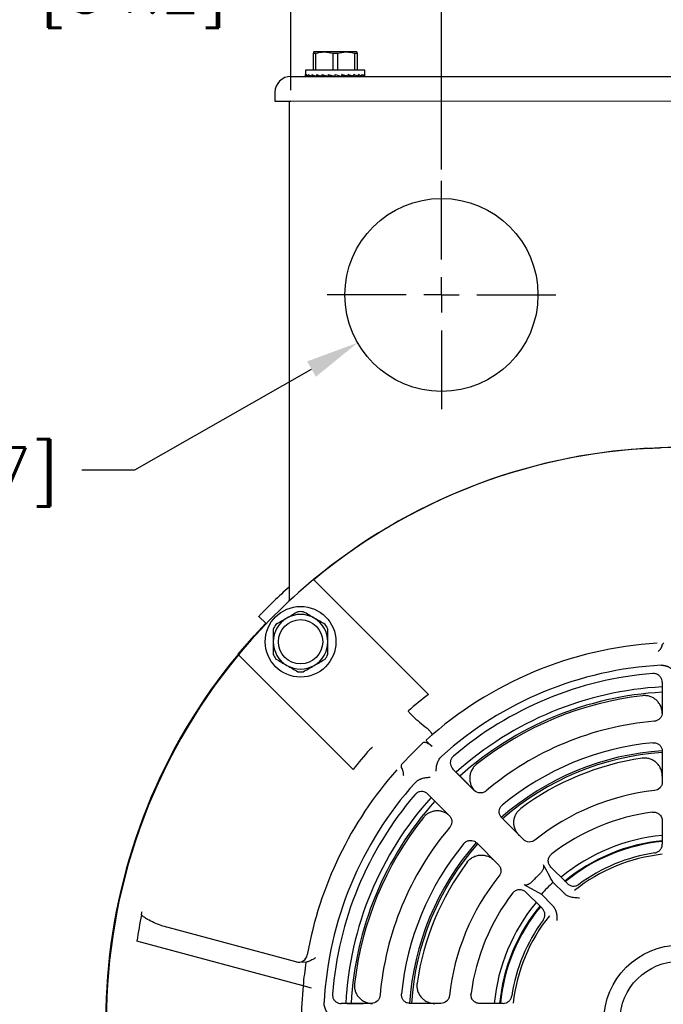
# Model space of a CAD drawing. Extents: x 897.4 to 937.4, y -8.5 to 19.5.
# Tile 6 of 14: x 901.7 to 905.4, y 7.4 to 12.9. Entities that reach past the tile are written whole.
import ezdxf

# ---------------------------------------------------------------- set-up
doc = ezdxf.new("R2010")
doc.units = 0
doc.header["$LTSCALE"] = 4
doc.header["$MEASUREMENT"] = 0
doc.linetypes.add('CENTER2', pattern=[1.125, 0.75, -0.125, 0.125, -0.125])
doc.layers.get('0').update_dxf_attribs({"linetype": 'CONTINUOUS'})
doc.layers.get('DEFPOINTS').update_dxf_attribs({"linetype": 'CONTINUOUS'})
for name, color, linetype in [('CENTER', 40, 'CENTER2'), ('SLD-0', 179, 'CONTINUOUS'), ('TEXT', 140, 'CONTINUOUS'), ('TEXT @ 1', 140, 'CONTINUOUS')]:
    doc.layers.add(name, color=color, linetype=linetype)
doc.styles.get("Standard").update_dxf_attribs({"font": 'romans.shx'})
doc.dimstyles.get("Standard").update_dxf_attribs({"dimtxt": 0.25, "dimasz": 0.3, "dimexe": 0.0625, "dimexo": 0.0625, "dimgap": 0.0625, "dimtad": 0, "dimtih": 1, "dimtoh": 1, "dimzin": 0, "dimdsep": 46, "dimtxsty": 'Standard', "dimcen": 0, "dimadec": 0, "dimazin": 0, "dimtfac": 1, "dimtofl": 0, "dimtmove": 0, "dimatfit": 3, "dimfxl": 0, "dimtolj": 1, "dimtzin": 0, "dimarcsym": 0})

# ---------------------------------------------------------------- blocks, each defined once
blk = doc.blocks.new('SW_CENTERMARKSYMBOL_20')
at = {"layer": 'SLD-0', "color": 0}
for p, q in [((0, 0.2), (0, 0.645)), ((0, 0), (0, 0.1)), ((-0.2, 0), (-0.645, 0)), ((0, 0), (-0.1, 0)), ((0, 0), (0, -0.1)), ((0, 0), (0.1, 0)), ((0.2, 0), (0.645, 0)), ((0, -0.2), (0, -0.645))]:
    blk.add_line(p, q, dxfattribs=at)
blk = doc.blocks.new('*D65')
at = {"layer": 'DEFPOINTS', "color": 0}
for p in [(905.4602, 13.2767), (904.1134, 12.0377), (905.4602, 10.9869)]:
    blk.add_point(p, dxfattribs=at)
at = {"layer": 'TEXT', "color": 0, "lineweight": -2}
for p, q in [((904.1134, 12.1002), (904.1134, 13.3392)), ((905.4602, 11.0494), (905.4602, 13.3392)), ((904.1134, 13.2767), (903.0299, 13.2767)), ((905.1602, 13.2767), (904.4134, 13.2767))]:
    blk.add_line(p, q, dxfattribs=at)
at = {"layer": 'TEXT', "color": 0}
for points in [[(904.4134, 13.3267), (904.4134, 13.2267), (904.1134, 13.2767)], [(905.1602, 13.3267), (905.1602, 13.2267), (905.4602, 13.2767)]]:
    blk.add_solid(points, dxfattribs=at)
at = {"layer": 'TEXT', "color": 0, "insert": (902.2888, 13.2767), "char_height": 0.25, "attachment_point": 5}
blk.add_mtext('\\A1; 1.35\\P [34.2]', dxfattribs=at)
blk = doc.blocks.new('*D66')
at = {"layer": 'DEFPOINTS', "color": 0}
for p in [(903.263, 14.7076), (903.263, 12.4871), (907.753, 12.4847)]:
    blk.add_point(p, dxfattribs=at)
at = {"layer": 'TEXT', "color": 0, "lineweight": -2}
for p, q in [((903.263, 12.5496), (903.263, 14.7701)), ((907.753, 12.5472), (907.753, 14.7701)), ((903.563, 14.7076), (904.7967, 14.7076)), ((907.453, 14.7076), (906.2193, 14.7076))]:
    blk.add_line(p, q, dxfattribs=at)
at = {"layer": 'TEXT', "color": 0}
for points in [[(903.563, 14.7576), (903.563, 14.6576), (903.263, 14.7076)], [(907.453, 14.7576), (907.453, 14.6576), (907.753, 14.7076)]]:
    blk.add_solid(points, dxfattribs=at)
at = {"layer": 'TEXT', "color": 0, "char_height": 0.25, "attachment_point": 5}
for s, insert in [('\\A1;4.49', (905.508, 14.8951)), ('\\A1;[114.0]', (905.508, 14.4546))]:
    blk.add_mtext(s, dxfattribs=dict(at, insert=insert))
blk = doc.blocks.new('*D68')
at = {"layer": 'DEFPOINTS', "color": 0}
for p in [(904.5869, 11.6626), (903.6399, 11.1228)]:
    blk.add_point(p, dxfattribs=at)
at = {"layer": 'TEXT', "color": 0, "lineweight": -2}
for p, q in [((902.3822, 10.4059), (903.3793, 10.9743)), ((902.0822, 10.4059), (902.3822, 10.4059))]:
    blk.add_line(p, q, dxfattribs=at)
at = {"layer": 'TEXT', "color": 0}
blk.add_solid([(903.3545, 11.0177), (903.4041, 10.9308), (903.6399, 11.1228)], dxfattribs=at)
at = {"layer": 'TEXT', "color": 0, "insert": (901.228, 10.4059), "char_height": 0.25, "attachment_point": 5}
blk.add_mtext('\\A1;∅1.09\\P [∅27.7]\\PHOLE', dxfattribs=at)

msp = doc.modelspace()

# ---------------------------------------------------------------- linework, layer by layer
at = {"color": 7, "linetype": 'Continuous', "lineweight": 25}
for p, q in [((903.3896, 12.6621), (903.3897, 12.7573)), ((903.4021, 12.7573), (903.402, 12.6621)), ((903.4514, 12.765), (903.5007, 12.7572)), ((903.5007, 12.662), (903.5007, 12.7572)), ((903.5256, 12.7572), (903.5255, 12.662)), ((903.5256, 12.7572), (903.5749, 12.765)), ((903.6242, 12.662), (903.6242, 12.7571)), ((903.6367, 12.7571), (903.6366, 12.6619)), ((903.2631, 12.6271), (907.6631, 12.6248)), ((903.3456, 12.6621), (903.3456, 12.6371)), ((903.3456, 12.6271), (903.3456, 12.6371)), ((903.3456, 12.6271), (903.3496, 12.6274)), ((903.3498, 12.6271), (903.3498, 12.6371)), ((903.361, 12.6278), (903.3498, 12.6271)), ((903.3622, 12.6271), (903.3622, 12.6371)), ((903.3795, 12.6282), (903.3622, 12.6271)), ((903.3821, 12.6271), (903.3821, 12.6371)), ((903.4038, 12.6287), (903.3821, 12.6271)), ((903.4086, 12.6271), (903.4087, 12.6371)), ((903.4326, 12.6294), (903.4086, 12.6271)), ((903.4311, 12.6292), (903.4311, 12.6271)), ((903.4404, 12.6271), (903.4404, 12.6371)), ((903.4639, 12.6303), (903.4404, 12.6271)), ((903.4758, 12.627), (903.4758, 12.637)), ((903.4943, 12.632), (903.4758, 12.627)), ((903.5131, 12.627), (903.5131, 12.637)), ((903.5504, 12.627), (903.5504, 12.637)), ((903.5504, 12.6319), (903.5858, 12.627)), ((903.5858, 12.627), (903.5858, 12.637)), ((903.5858, 12.63), (903.6175, 12.627)), ((903.5951, 12.627), (903.5951, 12.6291)), ((903.6175, 12.627), (903.6175, 12.637)), ((903.6175, 12.629), (903.644, 12.627)), ((903.644, 12.627), (903.644, 12.6369)), ((903.644, 12.6283), (903.664, 12.6269)), ((903.664, 12.6269), (903.664, 12.6369)), ((903.664, 12.6277), (903.6764, 12.6269)), ((903.6764, 12.6269), (903.6764, 12.6369)), ((903.6764, 12.6272), (903.6806, 12.6269)), ((903.6806, 12.6369), (903.6806, 12.6619)), ((903.6806, 12.6269), (903.6806, 12.6369)), ((903.173, 12.5372), (903.173, 12.4872)), ((903.254, 12.4872), (903.2525, 9.6634)), ((907.663, 12.4848), (903.263, 12.4871)), ((903.3912, 9.7853), (904.0393, 9.1371)), ((903.0814, 9.5778), (903.124, 9.5369)), ((902.9644, 9.3635), (902.9648, 9.3631)), ((902.9669, 9.361), (903.6151, 8.7128)), ((905.3601, 9.2057), (905.3601, 9.0347)), ((904.0083, 8.8636), (903.9484, 8.8038)), ((904.0611, 8.843), (904.0416, 8.8576)), ((903.9484, 8.8038), (903.8886, 8.7439)), ((905.3601, 8.8156), (905.3601, 8.6429)), ((904.2986, 8.595), (904.1778, 8.7158)), ((904.2017, 8.6919), (904.2652, 8.6284)), ((904.0363, 8.5744), (904.1571, 8.4535)), ((904.4651, 8.4285), (904.4477, 8.4459)), ((904.5757, 8.3179), (904.4536, 8.44)), ((905.3601, 8.4231), (905.3601, 8.3065)), ((904.3121, 8.2985), (904.4342, 8.1764)), ((905.3601, 8.3065), (905.3601, 8.2909)), ((904.8136, 8.0801), (904.7311, 8.1625)), ((904.5776, 8.0634), (904.6777, 8.01)), ((904.7432, 8.0754), (904.8057, 8.014)), ((904.8246, 8.069), (904.8136, 8.0801)), ((904.5896, 8.021), (904.6721, 7.9386)), ((904.7392, 7.9474), (904.6777, 8.01)), ((904.6721, 7.9386), (904.6831, 7.9275)), ((903.2983, 7.6251), (902.5702, 7.8202)), ((903.3316, 7.492), (902.3933, 7.7434)), ((903.3482, 7.6242), (903.2983, 7.6251)), ((903.3798, 7.479), (903.3316, 7.492)), ((903.7174, 7.392), (903.5466, 7.392)), ((903.5804, 7.392), (903.6702, 7.392)), ((903.9529, 7.392), (903.9283, 7.392)), ((904.1093, 7.392), (903.9366, 7.392)), ((904.4457, 7.392), (904.3291, 7.392)), ((904.4613, 7.392), (904.4457, 7.392))]:
    msp.add_line(p, q, dxfattribs=at)
at = {"color": 7, "linetype": 'Continuous', "lineweight": 25, "flags": 128}
for points in [[(903.3897, 12.7573), (903.391, 12.7573), (903.3924, 12.7573), (903.3938, 12.7573), (903.3954, 12.7573), (903.397, 12.7573), (903.3986, 12.7573), (903.4003, 12.7573), (903.4021, 12.7573)], [(903.4514, 12.765), (903.4405, 12.7651), (903.4303, 12.7651), (903.4211, 12.7651), (903.413, 12.7651), (903.4059, 12.7651), (903.4, 12.7651), (903.3954, 12.7651), (903.3922, 12.7651)], [(903.5749, 12.765), (903.5604, 12.765), (903.5451, 12.765), (903.5293, 12.765), (903.5132, 12.765), (903.497, 12.765), (903.4812, 12.765), (903.4659, 12.765), (903.4514, 12.765)], [(903.5007, 12.7572), (903.5038, 12.7572), (903.5069, 12.7572), (903.51, 12.7572), (903.5132, 12.7572), (903.5163, 12.7572), (903.5194, 12.7572), (903.5225, 12.7572), (903.5256, 12.7572)], [(903.6342, 12.7649), (903.6309, 12.7649), (903.6263, 12.765), (903.6204, 12.765), (903.6133, 12.765), (903.6052, 12.765), (903.596, 12.765), (903.5858, 12.765), (903.5749, 12.765)], [(903.6242, 12.7571), (903.626, 12.7571), (903.6277, 12.7571), (903.6293, 12.7571), (903.6309, 12.7571), (903.6325, 12.7571), (903.6339, 12.7571), (903.6353, 12.7571), (903.6367, 12.7571)], [(903.6806, 12.6619), (903.679, 12.6619), (903.6667, 12.6619), (903.643, 12.6619), (903.6097, 12.662), (903.5692, 12.662), (903.5245, 12.662), (903.479, 12.662), (903.436, 12.6621), (903.3988, 12.6621), (903.37, 12.6621), (903.3518, 12.6621), (903.3456, 12.6621)], [(903.5131, 12.637), (903.5256, 12.6337), (903.538, 12.6303), (903.5504, 12.627)], [(903.173, 12.4872), (903.1747, 12.4872), (903.1799, 12.4872), (903.1882, 12.4872), (903.1994, 12.4872), (903.213, 12.4872), (903.2286, 12.4872), (903.2454, 12.4872), (903.263, 12.4871)], [(902.9644, 9.3635), (903.0552, 9.4682), (903.1215, 9.5393)]]:
    msp.add_lwpolyline(points, dxfattribs=at)
at = {"color": 7, "linetype": 'Continuous', "lineweight": 25}
for centre, radius in [((904.1134, 11.3927), 0.545), ((903.3177, 9.4345), 0.1995), ((903.3177, 9.4345), 0.125), ((905.4602, 7.292), 0.43), ((905.4602, 7.292), 0.339)]:
    msp.add_circle(centre, radius, dxfattribs=at)
for centre, radius, start, end in [((903.263, 12.5371), 0.09, 89.9692, 179.9692), ((905.4602, 7.292), 3.24, 93.2425, 129.6872), ((905.4602, 7.292), 3.2392, 50.3141, 129.6859), ((905.4602, 7.292), 3.24, 50.3128, 92.0241), ((905.4602, 7.292), 3.24, 129.6872, 140.3128), ((905.4602, 7.292), 3.299, 132.0051, 134.0571), ((903.3177, 9.4345), 0.1542, 120, 180), ((903.3177, 9.4345), 0.1542, 60, 120), ((903.3177, 9.4345), 0.17, 84.8579, 95.1421), ((903.3177, 9.4345), 0.1542, 0, 60), ((903.3177, 9.4345), 0.17, 144.8579, 155.1421), ((903.3177, 9.4345), 0.17, 24.8579, 35.1421), ((903.3177, 9.4345), 0.1542, 180, 240), ((903.3177, 9.4345), 0.1542, 300, 0), ((905.4602, 7.292), 2.138, 93.4378, 132.0112), ((905.4602, 7.292), 3.243, 140.3079, 210.7184), ((905.4602, 7.292), 3.2392, 140.3141, 219.6859), ((903.3177, 9.4345), 0.17, 204.8579, 215.1421), ((903.3177, 9.4345), 0.17, 324.8579, 335.1421), ((903.3177, 9.4345), 0.1542, 240, 300), ((905.4602, 7.292), 2.0124, 93.0336, 131.9476), ((903.3177, 9.4345), 0.17, 264.8579, 275.1421), ((905.4602, 7.292), 1.9686, 94.4617, 130.5408), ((905.4602, 7.292), 1.89, 93.0329, 131.9671), ((905.4602, 7.292), 2.3288, 127.5985, 131.2034), ((905.4602, 7.292), 1.86, 93.0819, 131.9181), ((905.4602, 7.292), 1.85, 96.5567, 128.4433), ((905.4602, 7.292), 1.7, 94.8971, 130.1057), ((905.4602, 7.292), 1.58, 95.5977, 129.4055), ((905.4602, 7.292), 2.3288, 138.7966, 142.4015), ((905.4602, 7.292), 1.5301, 93.7474, 131.2526), ((905.4602, 7.292), 1.52, 93.7722, 131.2278), ((905.4602, 7.292), 1.5, 98.2035, 126.7965), ((905.4602, 7.292), 2.138, 138.4378, 169.9224), ((905.4602, 7.292), 2.0124, 138.0336, 176.9476), ((905.4602, 7.292), 1.9686, 139.4617, 175.5408), ((905.4602, 7.292), 1.31, 96.3074, 128.6962), ((905.4602, 7.292), 1.89, 138.0329, 176.9671), ((905.4602, 7.292), 1.86, 138.0819, 176.9181), ((905.4602, 7.292), 1.19, 97.5212, 127.4832), ((905.4602, 7.292), 1.85, 141.5567, 173.4433), ((905.4602, 7.292), 1.7, 139.8971, 175.1057), ((905.4602, 7.292), 1.0538, 95.4755, 129.5426), ((905.4602, 7.292), 1.58, 140.5977, 174.4055), ((905.4602, 7.292), 1.5301, 138.7474, 176.2526), ((905.4602, 7.292), 1.52, 138.7722, 176.2278), ((905.4602, 7.292), 1.0238, 95.443, 129.5765), ((905.4602, 7.292), 1.0236, 95.44, 129.5808), ((905.4602, 7.292), 1.0194, 95.6349, 129.3699), ((905.4602, 7.292), 0.9475, 96.042, 128.8926), ((905.4602, 7.292), 0.9607, 98.5362, 126.4698), ((905.4602, 7.292), 1.5, 143.2035, 171.7965), ((905.4602, 7.292), 1.1483, 133.4992, 136.4759), ((905.4602, 7.292), 1.31, 141.3074, 173.6962), ((905.4602, 7.292), 1.062, 132.4654, 137.4584), ((905.4602, 7.292), 1.19, 142.5212, 172.4832), ((905.4602, 7.292), 1.0538, 140.4593, 174.5194), ((905.4602, 7.292), 1.0238, 140.4509, 174.392), ((905.4602, 7.292), 1.0236, 140.4459, 174.3908), ((905.4602, 7.292), 1.0194, 140.6349, 174.3699), ((905.4602, 7.292), 3.1, 168.8186, 171.6268), ((905.4602, 7.292), 0.9607, 143.5362, 171.4698), ((905.4602, 7.292), 0.9475, 141.042, 173.8926), ((903.306, 7.6748), 0.05, 255, 349.9224), ((905.4602, 7.292), 2.138, 171.0615, 174.6324), ((905.4602, 7.292), 2.138, 174.6324, 185.3676)]:
    msp.add_arc(centre, radius, start, end, dxfattribs=at)
for centre, major_axis, ratio, start_param, end_param in [((903.5131, 12.637), (0.1675, -0.0001), 0.267949, 3.141593, 3.365992), ((903.5131, 12.637), (0.1675, -0.0108), 0.260239, 3.382639, 3.607038), ((903.5131, 12.637), (0.1674, -0.0207), 0.238001, 3.61974, 3.844139), ((903.5131, 12.637), (0.1674, -0.0293), 0.203557, 3.850298, 4.074697), ((903.5131, 12.637), (0.1674, -0.0361), 0.159856, 4.073584, 4.297984), ((903.5131, 12.637), (0.1674, -0.041), 0.109778, 4.290428, 4.514828), ((903.5131, 12.637), (0.1675, -0.044), 0.055803, 4.502615, 4.727014), ((903.5131, 12.637), (0.1675, -0.044), 0.055803, 1.136623, 1.361022), ((903.5131, 12.637), (0.1674, -0.041), 0.109778, 0.924436, 1.148836), ((903.5131, 12.637), (0.1674, -0.0361), 0.159856, 0.707592, 0.931992), ((903.5131, 12.637), (0.1674, 0.0291), 0.203557, 5.350081, 5.387698), ((903.5131, 12.637), (0.1674, -0.0293), 0.203557, 0.484306, 0.708705), ((903.5131, 12.637), (0.1674, 0.0206), 0.238001, 5.580639, 5.620067), ((903.5131, 12.637), (0.1674, -0.0207), 0.238001, 0.253747, 0.478147), ((903.5131, 12.637), (0.1675, -0.0108), 0.260239, 0.016647, 0.241046), ((904.0342, 8.8377), (0.0259, -0.0259), 0.545381, 2.814813, 3.141593), ((903.9145, 8.718), (0.0259, -0.0259), 0.545381, 3.141593, 3.468373)]:
    msp.add_ellipse(centre, major_axis=major_axis, ratio=ratio, start_param=start_param, end_param=end_param, dxfattribs=at)
for points in [[(903.3922, 12.7651), (903.3913, 12.7646), (903.3905, 12.7641), (903.3897, 12.7635)], [(903.3897, 12.7635), (903.3897, 12.7622), (903.3897, 12.76), (903.3897, 12.7573)], [(903.4021, 12.7573), (903.4183, 12.7621), (903.4347, 12.7651), (903.4514, 12.765)], [(903.5749, 12.765), (903.5917, 12.765), (903.6081, 12.762), (903.6242, 12.7571)], [(903.6367, 12.7634), (903.6358, 12.7639), (903.635, 12.7644), (903.6342, 12.7649)], [(903.6367, 12.7571), (903.6367, 12.7599), (903.6367, 12.7621), (903.6367, 12.7634)], [(903.2406, 9.5681), (903.2196, 9.556), (903.199, 9.5441), (903.1787, 9.5324)], [(903.3024, 9.6038), (903.2821, 9.5921), (903.2615, 9.5802), (903.2406, 9.5681)], [(903.3948, 9.5681), (903.3738, 9.5802), (903.3533, 9.5921), (903.3329, 9.6038)], [(903.4567, 9.5324), (903.4364, 9.5441), (903.4158, 9.556), (903.3948, 9.5681)], [(903.1634, 9.506), (903.1634, 9.4825), (903.1634, 9.4587), (903.1634, 9.4345)], [(903.4719, 9.4345), (903.4719, 9.4587), (903.4719, 9.4825), (903.4719, 9.506)], [(903.1634, 9.4345), (903.1634, 9.4103), (903.1634, 9.3865), (903.1634, 9.363)], [(903.4719, 9.363), (903.4719, 9.3865), (903.4719, 9.4103), (903.4719, 9.4345)], [(903.1787, 9.3366), (903.199, 9.3249), (903.2196, 9.313), (903.2406, 9.3009)], [(903.2406, 9.3009), (903.2615, 9.2888), (903.2821, 9.2769), (903.3024, 9.2652)], [(903.3329, 9.2652), (903.3533, 9.2769), (903.3738, 9.2888), (903.3948, 9.3009)], [(903.3948, 9.3009), (903.4158, 9.313), (903.4364, 9.3249), (903.4567, 9.3366)], [(903.7082, 8.8262), (903.7082, 8.8261), (903.7081, 8.8261), (903.7081, 8.826)], [(904.7432, 8.0754), (904.7251, 8.1087), (904.7071, 8.1419), (904.6891, 8.1751)], [(902.4191, 7.8931), (902.4202, 7.8991), (902.4215, 7.9052), (902.4228, 7.9116)]]:
    msp.add_open_spline(points, degree=3, dxfattribs=at)
for points, knots in [([(905.2819, 10.5271), (905.2832, 10.5271), (905.2856, 10.5273), (905.298, 10.5279), (905.3152, 10.5287), (905.3322, 10.5295), (905.3426, 10.5298), (905.3458, 10.5299)], [0, 0, 0, 0, 0.22478, 0.449555, 0.67454, 0.899788, 1, 1, 1, 1]), ([(903.0814, 9.5778), (903.0814, 9.5778), (903.082, 9.5783), (903.0841, 9.5805), (903.0857, 9.5822), (903.0899, 9.5865), (903.0924, 9.5892), (903.0985, 9.5954), (903.102, 9.599), (903.1098, 9.6069), (903.114, 9.6112), (903.1233, 9.6205), (903.1282, 9.6255), (903.1435, 9.6407), (903.1548, 9.6518), (903.1662, 9.6628)], [0, 0, 0, 0, 0.125, 0.125, 0.25, 0.25, 0.375, 0.375, 0.5, 0.5, 0.625, 0.625, 0.75, 0.75, 1, 1, 1, 1]), ([(905.3581, 9.4109), (905.3577, 9.4097), (905.357, 9.4073), (905.3554, 9.4037), (905.3536, 9.4001), (905.3515, 9.3965), (905.3491, 9.3929), (905.3462, 9.389), (905.342, 9.3837), (905.3387, 9.3797), (905.3365, 9.3771)], [0, 0, 0, 0, 0.092451, 0.188169, 0.287613, 0.391193, 0.49926, 0.613767, 0.750056, 1, 1, 1, 1]), ([(905.3581, 9.4109), (905.3598, 9.4156), (905.3621, 9.4222), (905.3675, 9.4267), (905.3691, 9.428)], [0, 0, 0, 0, 0.697292, 1, 1, 1, 1]), ([(905.3537, 9.3016), (905.3556, 9.3016), (905.3593, 9.3018), (905.3649, 9.3014), (905.3705, 9.3008), (905.3762, 9.2997), (905.3818, 9.2982), (905.3875, 9.2964), (905.3931, 9.2941), (905.4003, 9.2908), (905.4089, 9.286), (905.4183, 9.2794), (905.4274, 9.272), (905.4331, 9.2666), (905.436, 9.2638)], [0, 0, 0, 0, 0.059767, 0.119824, 0.180424, 0.241813, 0.304229, 0.367897, 0.433029, 0.499825, 0.621681, 0.749846, 0.868314, 1, 1, 1, 1]), ([(905.3601, 9.2057), (905.3596, 9.2112), (905.3585, 9.2224), (905.35, 9.2372), (905.3375, 9.2482), (905.3225, 9.2545), (905.3121, 9.2546), (905.3071, 9.2546)], [0, 0, 0, 0, 0.20633, 0.412836, 0.615469, 0.816238, 1, 1, 1, 1]), ([(905.3602, 9.0289), (905.3602, 9.0361), (905.3595, 9.0431), (905.3566, 9.0569), (905.3544, 9.0637), (905.3488, 9.0766), (905.3453, 9.0828), (905.3371, 9.0943), (905.3323, 9.0996), (905.322, 9.1091), (905.3163, 9.1134), (905.304, 9.1205), (905.2976, 9.1234), (905.2842, 9.1278), (905.2771, 9.1293), (905.2631, 9.1307), (905.2561, 9.1307), (905.249, 9.1299)], [0, 0, 0, 0, 0.125, 0.125, 0.25, 0.25, 0.375, 0.375, 0.5, 0.5, 0.625, 0.625, 0.75, 0.75, 0.875, 0.875, 1, 1, 1, 1]), ([(903.9261, 9.0441), (903.9261, 9.044), (903.9259, 9.0438), (903.9257, 9.0433), (903.9258, 9.0424), (903.927, 9.0396), (903.9345, 9.0303), (903.9687, 8.9974), (904.0038, 8.9688), (904.0318, 8.9459)], [0, 0, 0, 0, 0.002692, 0.005376, 0.009617, 0.021101, 0.068127, 0.254573, 1, 1, 1, 1]), ([(905.3601, 9.0347), (905.3596, 9.0292), (905.3585, 9.018), (905.35, 9.0033), (905.3376, 8.9923), (905.3251, 8.987), (905.3174, 8.9861), (905.3151, 8.9858)], [0, 0, 0, 0, 0.2279682, 0.4560843, 0.6810553, 0.9052645, 1, 1, 1, 1]), ([(904.0492, 8.9281), (904.046, 8.9318), (904.0408, 8.9377), (904.0343, 8.9436), (904.0318, 8.9459)], [0, 0, 0, 0, 0.617696, 1, 1, 1, 1]), ([(904.0605, 8.9081), (904.0612, 8.9087), (904.0615, 8.9096), (904.0612, 8.912), (904.0607, 8.9135), (904.0587, 8.9169), (904.0573, 8.9189), (904.0538, 8.9233), (904.0517, 8.9256), (904.0492, 8.9281)], [0, 0, 0, 0, 0.25, 0.25, 0.5, 0.5, 0.75, 0.75, 1, 1, 1, 1]), ([(904.0142, 8.8668), (904.0167, 8.867), (904.023, 8.8674), (904.0325, 8.8637), (904.0386, 8.8596), (904.0416, 8.8576)], [0, 0, 0, 0, 0.251734, 0.637921, 1, 1, 1, 1]), ([(904.0611, 8.843), (904.0568, 8.8464), (904.0481, 8.8532), (904.0375, 8.8634), (904.0306, 8.8719), (904.0278, 8.8779), (904.0288, 8.8797), (904.0293, 8.8805)], [0, 0, 0, 0, 0.211561, 0.423333, 0.630812, 0.837348, 1, 1, 1, 1]), ([(905.3061, 8.8644), (905.3117, 8.8644), (905.323, 8.8645), (905.3386, 8.8574), (905.3508, 8.8461), (905.3587, 8.8315), (905.3596, 8.8208), (905.3601, 8.8156)], [0, 0, 0, 0, 0.204574, 0.409336, 0.609898, 0.808105, 1, 1, 1, 1]), ([(903.7234, 8.8381), (903.7232, 8.838), (903.7229, 8.8376), (903.722, 8.8369), (903.7209, 8.836), (903.7197, 8.835), (903.7183, 8.8339), (903.7168, 8.8328), (903.7154, 8.8316), (903.7139, 8.8305), (903.7124, 8.8293), (903.7109, 8.8282), (903.7096, 8.8272), (903.7087, 8.8265), (903.7082, 8.8262)], [0, 0, 0, 0, 0.105519, 0.207006, 0.304461, 0.397882, 0.487269, 0.572622, 0.653941, 0.731224, 0.804471, 0.873683, 0.93886, 1, 1, 1, 1]), ([(904.0835, 8.7038), (904.0835, 8.7066), (904.0836, 8.712), (904.0842, 8.7197), (904.0852, 8.7287), (904.087, 8.7387), (904.0902, 8.7502), (904.0946, 8.7612), (904.1002, 8.7715), (904.1069, 8.7809), (904.1123, 8.7861), (904.115, 8.7887)], [0, 0, 0, 0, 0.089282, 0.172662, 0.25024, 0.378393, 0.500319, 0.632209, 0.758254, 0.880207, 1, 1, 1, 1]), ([(904.1806, 8.788), (904.1767, 8.784), (904.1689, 8.7759), (904.1631, 8.7597), (904.1629, 8.7431), (904.1679, 8.7276), (904.1746, 8.7196), (904.1778, 8.7158)], [0, 0, 0, 0, 0.2065499, 0.4132765, 0.616116, 0.8169838, 1, 1, 1, 1]), ([(903.8854, 8.738), (903.8852, 8.7355), (903.8847, 8.7292), (903.8874, 8.7225), (903.8895, 8.7186), (903.8897, 8.7181)], [0, 0, 0, 0, 0.360074, 0.912467, 1, 1, 1, 1]), ([(904.31, 8.7409), (904.3044, 8.7365), (904.2994, 8.7315), (904.2905, 8.7206), (904.2866, 8.7146), (904.2802, 8.702), (904.2777, 8.6954), (904.2741, 8.6817), (904.273, 8.6747), (904.2724, 8.6606), (904.2728, 8.6534), (904.2752, 8.6395), (904.2771, 8.6327), (904.2822, 8.6195), (904.2855, 8.6132), (904.2932, 8.6014), (904.2976, 8.5959), (904.3027, 8.5909)], [0, 0, 0, 0, 0.125, 0.125, 0.25, 0.25, 0.375, 0.375, 0.5, 0.5, 0.625, 0.625, 0.75, 0.75, 0.875, 0.875, 1, 1, 1, 1]), ([(905.3602, 8.6759), (905.3602, 8.6832), (905.3595, 8.6903), (905.3565, 8.7042), (905.3543, 8.7111), (905.3485, 8.7243), (905.3449, 8.7305), (905.3365, 8.7421), (905.3315, 8.7476), (905.3208, 8.7571), (905.315, 8.7613), (905.3024, 8.7684), (905.2958, 8.7712), (905.2821, 8.7754), (905.2749, 8.7768), (905.2605, 8.7779), (905.2534, 8.7777), (905.2462, 8.7766)], [0, 0, 0, 0, 0.125, 0.125, 0.25, 0.25, 0.375, 0.375, 0.5, 0.5, 0.625, 0.625, 0.75, 0.75, 0.875, 0.875, 1, 1, 1, 1]), ([(903.8897, 8.7181), (903.8903, 8.717), (903.8914, 8.7147), (903.8929, 8.7111), (903.8941, 8.7073), (903.8952, 8.7032), (903.8961, 8.6989), (903.8968, 8.6941), (903.8975, 8.6874), (903.898, 8.6823), (903.8984, 8.6789)], [0, 0, 0, 0, 0.092451, 0.188169, 0.287613, 0.391193, 0.49926, 0.613767, 0.750056, 1, 1, 1, 1]), ([(903.9639, 8.6377), (903.9652, 8.639), (903.9677, 8.6417), (903.9719, 8.6455), (903.9763, 8.649), (903.9811, 8.6522), (903.9861, 8.6552), (903.9914, 8.6579), (903.997, 8.6603), (904.0044, 8.663), (904.0139, 8.6656), (904.0252, 8.6677), (904.0369, 8.6689), (904.0447, 8.6691), (904.0488, 8.6692)], [0, 0, 0, 0, 0.059767, 0.119824, 0.180424, 0.241813, 0.304229, 0.367897, 0.433029, 0.499825, 0.621681, 0.749846, 0.868314, 1, 1, 1, 1]), ([(905.3601, 8.6429), (905.3601, 8.6368), (905.359, 8.6309), (905.3548, 8.6197), (905.3516, 8.6145), (905.3396, 8.6011), (905.3283, 8.5954), (905.3163, 8.594)], [0, 0, 0, 0, 0.25, 0.25, 0.5, 0.5, 1, 1, 1, 1]), ([(904.0363, 8.5744), (904.0319, 8.5779), (904.0233, 8.5851), (904.0068, 8.5895), (903.9902, 8.5885), (903.9751, 8.5823), (903.9677, 8.575), (903.9641, 8.5715)], [0, 0, 0, 0, 0.20633, 0.412835, 0.61547, 0.81624, 1, 1, 1, 1]), ([(904.3651, 8.5922), (904.3604, 8.5883), (904.355, 8.5852), (904.3435, 8.5812), (904.3374, 8.5803), (904.3191, 8.5811), (904.3073, 8.5863), (904.2986, 8.595)], [0, 0, 0, 0, 0.25, 0.25, 0.5, 0.5, 1, 1, 1, 1]), ([(904.4536, 8.44), (904.45, 8.4443), (904.4429, 8.453), (904.4384, 8.4695), (904.4395, 8.4861), (904.4458, 8.5015), (904.4534, 8.5091), (904.4572, 8.5128)], [0, 0, 0, 0, 0.204193, 0.408563, 0.608983, 0.807301, 1, 1, 1, 1]), ([(904.1613, 8.4495), (904.1562, 8.4545), (904.1508, 8.459), (904.139, 8.4667), (904.1326, 8.47), (904.1195, 8.4751), (904.1127, 8.477), (904.0987, 8.4793), (904.0916, 8.4798), (904.0775, 8.4791), (904.0705, 8.4781), (904.0567, 8.4745), (904.0502, 8.472), (904.0376, 8.4656), (904.0316, 8.4617), (904.0206, 8.4528), (904.0157, 8.4478), (904.0112, 8.4422)], [0, 0, 0, 0, 0.125, 0.125, 0.25, 0.25, 0.375, 0.375, 0.5, 0.5, 0.625, 0.625, 0.75, 0.75, 0.875, 0.875, 1, 1, 1, 1]), ([(904.1571, 8.4535), (904.1607, 8.4492), (904.1678, 8.4406), (904.1722, 8.4241), (904.1712, 8.4075), (904.1661, 8.395), (904.1613, 8.3889), (904.1599, 8.387)], [0, 0, 0, 0, 0.227968, 0.456084, 0.681054, 0.905264, 1, 1, 1, 1]), ([(904.5523, 8.3413), (904.5472, 8.3464), (904.5427, 8.352), (904.5349, 8.3639), (904.5316, 8.3703), (904.5264, 8.3838), (904.5246, 8.3907), (904.5223, 8.4049), (904.5219, 8.4122), (904.5227, 8.4265), (904.5239, 8.4336), (904.5278, 8.4475), (904.5305, 8.4542), (904.5372, 8.4669), (904.5413, 8.4729), (904.5507, 8.4839), (904.5559, 8.4888), (904.5618, 8.4931)], [0, 0, 0, 0, 0.125, 0.125, 0.25, 0.25, 0.375, 0.375, 0.5, 0.5, 0.625, 0.625, 0.75, 0.75, 0.875, 0.875, 1, 1, 1, 1]), ([(905.3044, 8.4717), (905.3079, 8.4722), (905.3114, 8.4723), (905.3184, 8.4718), (905.3219, 8.4711), (905.3319, 8.4682), (905.3382, 8.4647), (905.3487, 8.4556), (905.353, 8.4498), (905.3572, 8.4402), (905.3583, 8.4369), (905.3598, 8.4301), (905.3601, 8.4266), (905.3601, 8.4231)], [0, 0, 0, 0, 0.125, 0.125, 0.25, 0.25, 0.5, 0.5, 0.75, 0.75, 0.875, 0.875, 1, 1, 1, 1]), ([(904.2393, 8.2949), (904.2433, 8.2989), (904.2513, 8.3069), (904.2673, 8.313), (904.2839, 8.3135), (904.2998, 8.3088), (904.308, 8.3019), (904.3121, 8.2985)], [0, 0, 0, 0, 0.204574, 0.409337, 0.609898, 0.808105, 1, 1, 1, 1]), ([(904.6412, 8.3144), (904.6365, 8.3106), (904.6312, 8.3077), (904.6197, 8.304), (904.6137, 8.3032), (904.5958, 8.3042), (904.5842, 8.3094), (904.5757, 8.3179)], [0, 0, 0, 0, 0.25, 0.25, 0.5, 0.5, 1, 1, 1, 1]), ([(905.3176, 8.242), (905.3231, 8.2434), (905.3342, 8.2462), (905.3478, 8.257), (905.357, 8.2712), (905.36, 8.2832), (905.3601, 8.2898), (905.3601, 8.2909)], [0, 0, 0, 0, 0.240894, 0.481929, 0.719579, 0.954287, 1, 1, 1, 1]), ([(904.2591, 8.1904), (904.2634, 8.1962), (904.2683, 8.2015), (904.2792, 8.2108), (904.2852, 8.2149), (904.2979, 8.2217), (904.3045, 8.2243), (904.3184, 8.2282), (904.3255, 8.2294), (904.3398, 8.2302), (904.3471, 8.2299), (904.3613, 8.2277), (904.3682, 8.2258), (904.3817, 8.2206), (904.3882, 8.2173), (904.4001, 8.2095), (904.4058, 8.205), (904.4109, 8.1999)], [0, 0, 0, 0, 0.125, 0.125, 0.25, 0.25, 0.375, 0.375, 0.5, 0.5, 0.625, 0.625, 0.75, 0.75, 0.875, 0.875, 1, 1, 1, 1]), ([(904.7311, 8.1625), (904.7286, 8.165), (904.7265, 8.1677), (904.7227, 8.1735), (904.721, 8.1767), (904.7173, 8.1864), (904.7162, 8.1935), (904.7171, 8.2074), (904.7192, 8.2143), (904.7242, 8.2235), (904.7262, 8.2264), (904.7307, 8.2317), (904.7333, 8.2341), (904.7361, 8.2363)], [0, 0, 0, 0, 0.125, 0.125, 0.25, 0.25, 0.5, 0.5, 0.75, 0.75, 0.875, 0.875, 1, 1, 1, 1]), ([(904.4342, 8.1764), (904.4385, 8.1721), (904.4419, 8.1672), (904.4468, 8.1562), (904.4483, 8.1504), (904.4492, 8.1324), (904.4453, 8.1203), (904.4377, 8.1109)], [0, 0, 0, 0, 0.25, 0.25, 0.5, 0.5, 1, 1, 1, 1]), ([(904.6698, 8.1249), (904.6744, 8.1292), (904.6784, 8.1339), (904.6849, 8.1434), (904.6874, 8.1482), (904.6907, 8.1572), (904.6915, 8.1614), (904.6914, 8.1689), (904.6906, 8.1723), (904.6891, 8.1751)], [0, 0, 0, 0, 0.25, 0.25, 0.5, 0.5, 0.75, 0.75, 1, 1, 1, 1]), ([(904.5776, 8.0634), (904.5811, 8.0622), (904.5881, 8.0599), (904.6023, 8.0637), (904.6164, 8.0719), (904.6242, 8.0794), (904.6276, 8.0827)], [0, 0, 0, 0, 0.279519, 0.560293, 0.807068, 1, 1, 1, 1]), ([(904.8246, 8.069), (904.8289, 8.0655), (904.8374, 8.0585), (904.8538, 8.0541), (904.8706, 8.055), (904.8824, 8.0598), (904.888, 8.0638), (904.8892, 8.0645)], [0, 0, 0, 0, 0.234944, 0.469924, 0.704426, 0.940943, 1, 1, 1, 1]), ([(904.5159, 8.016), (904.518, 8.0188), (904.5204, 8.0214), (904.5257, 8.0259), (904.5286, 8.0279), (904.5378, 8.033), (904.5447, 8.035), (904.5586, 8.0359), (904.5657, 8.0348), (904.5754, 8.0311), (904.5786, 8.0295), (904.5844, 8.0257), (904.5871, 8.0235), (904.5896, 8.021)], [0, 0, 0, 0, 0.125, 0.125, 0.25, 0.25, 0.5, 0.5, 0.75, 0.75, 0.875, 0.875, 1, 1, 1, 1]), ([(904.8928, 7.9874), (904.8887, 7.9874), (904.8809, 7.9875), (904.8654, 7.9884), (904.85, 7.9907), (904.8351, 7.9954), (904.8256, 7.9996), (904.8178, 8.0042), (904.8115, 8.0087), (904.8076, 8.0122), (904.8057, 8.014)], [0, 0, 0, 0, 0.131546, 0.250442, 0.500297, 0.627269, 0.749643, 0.832796, 0.916578, 1, 1, 1, 1]), ([(904.6876, 7.8629), (904.6905, 7.8678), (904.6964, 7.8776), (904.6984, 7.8948), (904.6948, 7.9114), (904.6884, 7.922), (904.6838, 7.9267), (904.6831, 7.9275)], [0, 0, 0, 0, 0.240893, 0.481929, 0.719579, 0.954286, 1, 1, 1, 1]), ([(904.7392, 7.9474), (904.7403, 7.9463), (904.7424, 7.944), (904.7453, 7.9404), (904.7481, 7.9366), (904.7506, 7.9326), (904.754, 7.9266), (904.7578, 7.9181), (904.7613, 7.907), (904.7637, 7.8955), (904.765, 7.8842), (904.7657, 7.8725), (904.7657, 7.8647), (904.7657, 7.8606)], [0, 0, 0, 0, 0.049971, 0.100213, 0.150499, 0.200616, 0.25037, 0.372679, 0.499645, 0.624345, 0.749334, 0.866926, 1, 1, 1, 1]), ([(902.5702, 7.8202), (902.543, 7.8275), (902.5163, 7.8365), (902.4776, 7.8535), (902.4649, 7.8598), (902.4467, 7.8706), (902.4407, 7.8745), (902.4294, 7.883), (902.4238, 7.8876), (902.4191, 7.8931)], [0, 0, 0, 0, 0.5, 0.5, 0.75, 0.75, 0.875, 0.875, 1, 1, 1, 1]), ([(903.4022, 7.6491), (903.3971, 7.6462), (903.3885, 7.6413), (903.3773, 7.6354), (903.369, 7.6316), (903.3621, 7.6287), (903.3553, 7.6262), (903.3505, 7.6248), (903.3482, 7.6242)], [0, 0, 0, 0, 0.291721, 0.500711, 0.634627, 0.750202, 0.87772, 1, 1, 1, 1]), ([(903.9756, 7.506), (903.9745, 7.4988), (903.9743, 7.4917), (903.9754, 7.4774), (903.9767, 7.4702), (903.9809, 7.4565), (903.9837, 7.4499), (903.9908, 7.4373), (903.995, 7.4314), (904.0045, 7.4207), (904.0099, 7.4158), (904.0215, 7.4074), (904.0277, 7.4038), (904.0409, 7.3979), (904.0478, 7.3957), (904.0618, 7.3927), (904.069, 7.392), (904.0763, 7.392)], [0, 0, 0, 0, 0.125, 0.125, 0.25, 0.25, 0.375, 0.375, 0.5, 0.5, 0.625, 0.625, 0.75, 0.75, 0.875, 0.875, 1, 1, 1, 1]), ([(903.6223, 7.5032), (903.6215, 7.4961), (903.6215, 7.4891), (903.6229, 7.4751), (903.6244, 7.468), (903.6287, 7.4546), (903.6316, 7.4482), (903.6388, 7.4359), (903.643, 7.4302), (903.6525, 7.4198), (903.6579, 7.4151), (903.6694, 7.4069), (903.6755, 7.4034), (903.6885, 7.3977), (903.6953, 7.3956), (903.7091, 7.3927), (903.7161, 7.392), (903.7232, 7.392)], [0, 0, 0, 0, 0.125, 0.125, 0.25, 0.25, 0.375, 0.375, 0.5, 0.5, 0.625, 0.625, 0.75, 0.75, 0.875, 0.875, 1, 1, 1, 1]), ([(903.4884, 7.3168), (903.4864, 7.3188), (903.4827, 7.3227), (903.4776, 7.3286), (903.472, 7.3356), (903.4662, 7.344), (903.4604, 7.3543), (903.4557, 7.3652), (903.4524, 7.3765), (903.4505, 7.3879), (903.4506, 7.3954), (903.4506, 7.3991)], [0, 0, 0, 0, 0.089282, 0.172662, 0.25024, 0.378393, 0.500319, 0.632209, 0.758254, 0.880207, 1, 1, 1, 1]), ([(903.4975, 7.445), (903.4976, 7.4394), (903.4978, 7.4281), (903.5052, 7.4127), (903.5168, 7.4007), (903.5312, 7.3933), (903.5416, 7.3924), (903.5466, 7.392)], [0, 0, 0, 0, 0.206551, 0.413277, 0.616118, 0.816984, 1, 1, 1, 1]), ([(903.7664, 7.437), (903.7659, 7.4309), (903.7643, 7.425), (903.7589, 7.414), (903.7552, 7.409), (903.7418, 7.3966), (903.7297, 7.392), (903.7174, 7.392)], [0, 0, 0, 0, 0.25, 0.25, 0.5, 0.5, 1, 1, 1, 1]), ([(903.9366, 7.392), (903.9311, 7.3925), (903.9199, 7.3936), (903.905, 7.4021), (903.894, 7.4146), (903.8876, 7.4299), (903.8877, 7.4407), (903.8877, 7.446)], [0, 0, 0, 0, 0.204193, 0.408564, 0.608983, 0.807301, 1, 1, 1, 1]), ([(904.1581, 7.4358), (904.1575, 7.4298), (904.1558, 7.424), (904.1503, 7.4133), (904.1466, 7.4085), (904.1332, 7.3965), (904.1214, 7.392), (904.1093, 7.392)], [0, 0, 0, 0, 0.25, 0.25, 0.5, 0.5, 1, 1, 1, 1]), ([(904.3291, 7.392), (904.3256, 7.392), (904.3222, 7.3923), (904.3153, 7.3938), (904.312, 7.3949), (904.3024, 7.3991), (904.2966, 7.4034), (904.2875, 7.4139), (904.284, 7.4201), (904.281, 7.4302), (904.2804, 7.4337), (904.2799, 7.4407), (904.28, 7.4441), (904.2804, 7.4476)], [0, 0, 0, 0, 0.125, 0.125, 0.25, 0.25, 0.5, 0.5, 0.75, 0.75, 0.875, 0.875, 1, 1, 1, 1]), ([(904.4613, 7.392), (904.4668, 7.3925), (904.4779, 7.3936), (904.4926, 7.4021), (904.5037, 7.4146), (904.5087, 7.4263), (904.5099, 7.4331), (904.5101, 7.4345)], [0, 0, 0, 0, 0.234944, 0.469924, 0.704426, 0.940943, 1, 1, 1, 1])]:
    msp.add_open_spline(points, degree=3, knots=knots, dxfattribs=at)

# ---------------------------------------------------------------- block references
at = {"layer": 'CENTER'}
msp.add_blockref('SW_CENTERMARKSYMBOL_20', (904.1134, 11.3927), dxfattribs=at)

# ---------------------------------------------------------------- dimensions: what is measured, and where the dimension line sits
at = {"layer": 'TEXT @ 1'}
dim = msp.add_linear_dim(base=(903.263, 14.7076), p1=(907.753, 12.4847), p2=(903.263, 12.4871), angle=180, dimstyle='Standard', override={"dimscale": 1, "dimtxt": 0.25, "dimpost": '\\X', "dimtix": 0, "dimtofl": 0, "dimtmove": 0, "dimatfit": 3}, dxfattribs=at)
dim.commit()
dim.dimension.update_dxf_attribs({"geometry": '*D66', "text_midpoint": (905.508, 14.7076)})
dim = msp.add_linear_dim(base=(905.4602, 13.2767), p1=(904.1134, 12.0377), p2=(905.4602, 10.9869), angle=180, text=' <>', dimstyle='Standard', override={"dimscale": 1, "dimtxt": 0.25, "dimpost": '\\X', "dimtix": 0, "dimtofl": 0, "dimtmove": 0, "dimatfit": 3}, dxfattribs=at)
dim.commit()
dim.dimension.update_dxf_attribs({"geometry": '*D65', "text_midpoint": (902.2888, 13.2767), "dimtype": 160})
dim = msp.add_diameter_dim_2p(p1=(904.5869, 11.6626), p2=(903.6399, 11.1228), text='<>\\PHOLE', dimstyle='Standard', override={"dimscale": 1, "dimtxt": 0.25, "dimpost": '\\X', "dimtix": 0, "dimtofl": 0, "dimtmove": 0, "dimatfit": 3}, dxfattribs=at)
dim.commit()
dim.dimension.update_dxf_attribs({"geometry": '*D68', "text_midpoint": (901.228, 10.4059), "dimtype": 163})

doc.saveas('drawing.dxf')
